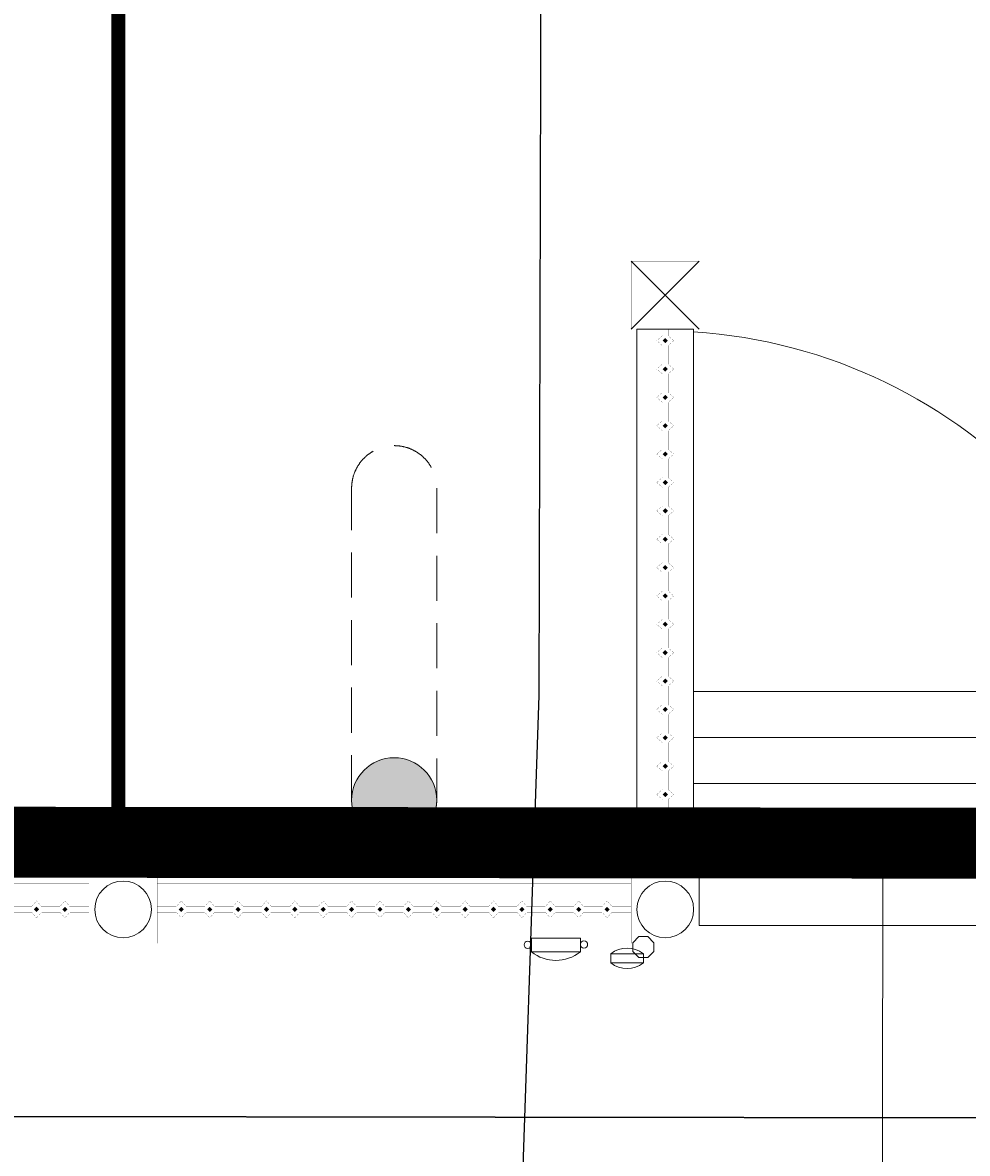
# Model space of a CAD drawing. Header units: millimetres. Extents: x 747415 to 1601423, y -236173 to 551995.
# Tile 180 of 256: x 1076036 to 1082693, y -11749 to -3776. Entities that reach past the tile are written whole.
import ezdxf
from ezdxf.lldxf.tags import DXFTag

# ---------------------------------------------------------------- set-up
doc = ezdxf.new("R2010")
doc.units = ezdxf.units.MM
doc.header["$LTSCALE"] = 100
doc.header["$MEASUREMENT"] = 0
for name, pattern in [('BORDER', [44.45, 12.7, -6.35, 12.7, -6.35, 0, -6.35]), ('BORDERX2', [88.9, 25.4, -12.7, 25.4, -12.7, 0, -12.7]), ('HIDDEN2', [4.7625, 3.175, -1.5875])]:
    doc.linetypes.add(name, pattern=pattern)
doc.layers.get('DEFPOINTS').update_dxf_attribs({"color": 6, "linetype": 'CONTINUOUS', "lineweight": 0})
for name, color, linetype, lineweight in [('00--F-IL-PERCEELDEF', 30, 'BORDER', 0), ('T--A9032_HEKWERKEN', 8, 'CONTINUOUS', 0), ('T--L9024_Trappen', 8, 'CONTINUOUS', 0), ('T--L9032_HEKWERKEN', 7, 'CONTINUOUS', 0), ('T--L9053_Waterleidingen', 170, 'TAP_WATER', 0), ('T--L9071_TERREINMEUBILAIR_Bank', 250, 'CONTINUOUS', 0)]:
    doc.layers.add(name, color=color, linetype=linetype, lineweight=lineweight)
doc.layers.add('T--L9000_PERCELEN', color=4, linetype='BORDERX2')
doc.layers.add('T--L9064_Glasvezel', color=54, linetype='CONTINUOUS')
doc.styles.get("Standard").update_dxf_attribs({"font": 'arial.ttf'})
doc.styles.add('vddonk Arial', font='arial.ttf')
tags = doc.linetypes.add('TAP_WATER', pattern='A,12.7,-5.08,["Water",Standard,S=2.54,R=0,X=-3.81,Y=-1.27],-7.62', length=25.4).pattern_tags.tags
tags[6] = DXFTag(74, 10)
doc.dimstyles.new('Gebr vd Donk', dxfattribs={"dimtxt": 1.5, "dimasz": 1.5, "dimexe": 0, "dimexo": 0, "dimgap": 0.3, "dimtad": 1, "dimdec": 1, "dimzin": 0, "dimdsep": 46, "dimtxsty": 'vddonk Arial', "dimcen": 0.1, "dimclrd": 6, "dimclre": 6, "dimclrt": 6, "dimadec": 0, "dimazin": 0, "dimtfac": 1, "dimtdec": 1, "dimtmove": 0, "dimatfit": 0, "dimfxl": 1, "dimtolj": 1, "dimtzin": 0, "dimlwd": 18, "dimlwe": 18, "dimarcsym": 0})
pattern_1 = [(269.97, (1080532.5, -5698.5), (6978, -3.5), [5075, -1903]), (359.97, (1080532.5, -5698.5), (3.5, 6978), [5075, -1903])]

# ---------------------------------------------------------------- blocks, each defined once
blk = doc.blocks.new('FMEBLOCK6')
at = {"layer": 'T--L9000_PERCELEN', "flags": 128}
blk.add_lwpolyline([(-222.195065, 94.921288), (-251.620115, 100.616588), (-297.543065, 109.524512), (-337.647015, 117.167537), (-330.464115, 154.579588), (-318.094025, 152.154437), (-273.823165, 143.747337), (-224.196065, 134.337287), (-208.583205, 131.452587), (-197.439015, 136.971413), (-186.556105, 142.270537), (-136.598035, 132.414587), (-119.415195, 113.922413), (-36.125985, 98.003588), (6.067975, 90.023538), (53.291805, 80.914438), (90.404835, 73.913287), (122.112865, 67.765588), (143.704805, 62.535362), (157.446845, 57.366563), (171.935005, 49.926337), (182.331925, 44.522562), (208.965925, 23.814537), (210.678965, 5.367537), (247.852945, -33.029587), (282.048885, -68.514712), (337.647015, -125.749487), (325.535905, -138.670512), (317.706935, -146.918688), (308.433795, -152.464488), (305.025885, -154.579588), (288.721875, -133.669412), (269.087925, -109.047413), (260.568955, -98.204437), (159.362975, 17.296337), (157.498825, 19.424438), (149.484015, 23.044288), (139.909805, 26.793487), (135.052895, 26.028438), (133.477855, 26.594587), (99.043865, 33.291537), (-0.134205, 52.487337), (-43.354195, 60.693588), (-58.920135, 63.604288), (-60.972195, 63.930587), (-126.040115, 76.402462), (-180.772065, 86.816438), (-219.337085, 94.368462)], close=True, dxfattribs=at)
blk = doc.blocks.new('FMEBLOCK10')
at = {"layer": 'T--L9000_PERCELEN', "flags": 128}
blk.add_lwpolyline([(-144.82893, 14.817888), (-145.02397, 15.050913), (-145.20705, 15.294013), (-145.37702, 15.545888), (-145.53411, 15.805888), (-145.67694, 16.074013), (-145.80712, 16.348963), (-145.92304, 16.630088), (-146.02401, 16.917063), (-146.11095, 17.207938), (-146.18294, 17.503038), (-146.23906, 17.802038), (-146.28092, 18.102988), (-146.30714, 18.405888), (-146.31795, 18.710088), (-146.31404, 19.012988), (-146.29403, 19.316863), (-146.25907, 19.619113), (-146.20801, 19.918113), (-146.142, 20.214838), (-146.06196, 20.507988), (-145.96605, 20.796913), (-145.85703, 21.079988), (-145.73306, 21.357863), (-145.59506, 21.628913), (-145.44303, 21.891838), (-145.27904, 22.147938), (-145.10102, 22.394938), (-144.91196, 22.631863), (-144.71002, 22.860013), (-144.49704, 23.077113), (-144.27394, 23.283813), (-138.30613, 28.697013), (-116.62012, 47.487863), (-60.22895, 97.082863), (-54.67905, 96.186838), (-37.62294, 111.871013), (-29.08511, 118.037888), (-23.65504, 118.892963), (-18.79813, 119.658013), (-9.22392, 115.908813), (-1.20911, 112.288963), (0.65504, 110.160863), (101.86102, -5.339912), (110.37999, -16.182887), (130.01394, -40.804887), (146.31795, -61.715062), (145.31699, -62.344912), (128.53504, -71.838162), (109.77095, -81.221887), (96.853, -87.145012), (86.75508, -91.497087), (65.77494, -99.458937), (35.85286, -109.074062), (-3.25703, -117.914062), (-11.3781, -119.658012), (-17.09406, -117.515937), (-48.71308, -83.590162), (-53.87704, -83.911912), (-58.06511, -84.172887)], close=True, dxfattribs=at)
blk = doc.blocks.new('*D157')
at = {"layer": 'DEFPOINTS', "color": 0, "linetype": 'Continuous', "transparency": 16777216}
for p in [(1082097.9, -9385.9), (1082097.9, -9385.9), (1098024.4, -9410)]:
    blk.add_point(p, dxfattribs=at)
at = {"layer": 'T--L9064_Glasvezel', "color": 6, "linetype": 'Continuous', "lineweight": 18, "transparency": 16777216}
for p, q in [((1082097.9, -9385.9), (1082097.9, -9385.9)), ((1098022.9, -9410), (1082099.4, -9385.9)), ((1098024.4, -9410), (1098024.4, -9410))]:
    blk.add_line(p, q, dxfattribs=at)
at = {"layer": 'T--L9064_Glasvezel', "color": 6, "linetype": 'Continuous', "transparency": 16777216}
for points in [[(1082099.4, -9385.7), (1082099.4, -9386.2), (1082097.9, -9385.9)], [(1098022.9, -9409.8), (1098022.9, -9410.3), (1098024.4, -9410)]]:
    blk.add_solid(points, dxfattribs=at)
at = {"layer": 'T--L9064_Glasvezel', "color": 6, "linetype": 'Continuous', "transparency": 16777216, "insert": (1090061.2, -9396.9), "char_height": 1.5, "attachment_point": 5, "rotation": 359.91339, "style": 'vddonk Arial'}
blk.add_mtext('\\A1;15926.5', dxfattribs=at)
blk = doc.blocks.new('*D158')
at = {"layer": 'DEFPOINTS', "color": 0, "linetype": 'Continuous', "transparency": 16777216}
for p in [(1082097.9, -9385.9), (1082083, -19276.1), (1082083, -19276.1)]:
    blk.add_point(p, dxfattribs=at)
at = {"layer": 'T--L9064_Glasvezel', "color": 6, "linetype": 'Continuous', "lineweight": 18, "transparency": 16777216}
for p, q in [((1082097.9, -9387.4), (1082083, -19274.6)), ((1082097.9, -9385.9), (1082097.9, -9385.9)), ((1082083, -19276.1), (1082083, -19276.1))]:
    blk.add_line(p, q, dxfattribs=at)
at = {"layer": 'T--L9064_Glasvezel', "color": 6, "linetype": 'Continuous', "transparency": 16777216}
for points in [[(1082097.7, -9387.4), (1082098.2, -9387.4), (1082097.9, -9385.9)], [(1082082.8, -19274.6), (1082083.3, -19274.6), (1082083, -19276.1)]]:
    blk.add_solid(points, dxfattribs=at)
at = {"layer": 'T--L9064_Glasvezel', "color": 6, "linetype": 'Continuous', "transparency": 16777216, "insert": (1082089.4, -14331), "char_height": 1.5, "attachment_point": 5, "rotation": 89.91365, "style": 'vddonk Arial'}
blk.add_mtext('\\A1;9890.2', dxfattribs=at)
blk = doc.blocks.new('*U333')
at = {"layer": 'T--L9071_TERREINMEUBILAIR_Bank', "linetype": 'Continuous'}
h = blk.add_hatch(color=256, dxfattribs=at)
edge = h.paths.add_edge_path()
edge.add_arc((0, 1100), 300, 0, 360)
at = {"layer": 'T--L9071_TERREINMEUBILAIR_Bank', "linetype": 'HIDDEN2'}
blk.add_lwpolyline([(300, 1100, 0.414214), (0, 1400, 0.414214), (-300, 1100), (-300, -1100, 0.414214), (0, -1400, 0.414214), (300, -1100)], format="xyb", close=True, dxfattribs=at)
at = {"layer": 'T--L9071_TERREINMEUBILAIR_Bank', "linetype": 'Continuous'}
blk.add_circle((0, 1100), 300, dxfattribs=at)
blk = doc.blocks.new('Afvalbak')
at = {"layer": 'T--L9071_TERREINMEUBILAIR_Bank', "linetype": 'Continuous'}
blk.add_lwpolyline([(-65, 0), (65, 0), (65, -460), (-65, -460)], close=True, dxfattribs=at)
for centre, start, end in [((225.625, -230), 141.641984, 218.358016), ((-225.625, -230), 321.641984, 38.358016)]:
    blk.add_arc(centre, 370.625, start, end, dxfattribs=at)
blk = doc.blocks.new('9032_hekwerk_L3340')
at = {"layer": 'T--A9032_HEKWERKEN', "linetype": 'Continuous'}
h = blk.add_hatch(color=256, dxfattribs=at)
h.dxf.hatch_style = 1
h.paths.add_polyline_path([(0, 3187.7), (-17.7, 3170), (0, 3152.3), (17.7, 3170)])
h = blk.add_hatch(color=256, dxfattribs=at)
h.dxf.hatch_style = 1
h.paths.add_polyline_path([(0, 2987.7), (-17.7, 2970), (0, 2952.3), (17.7, 2970)])
h = blk.add_hatch(color=256, dxfattribs=at)
h.dxf.hatch_style = 1
h.paths.add_polyline_path([(0, 2787.7), (-17.7, 2770), (0, 2752.3), (17.7, 2770)])
h = blk.add_hatch(color=256, dxfattribs=at)
h.dxf.hatch_style = 1
h.paths.add_polyline_path([(0, 2587.7), (-17.7, 2570), (0, 2552.3), (17.7, 2570)])
h = blk.add_hatch(color=256, dxfattribs=at)
h.dxf.hatch_style = 1
h.paths.add_polyline_path([(0, 2387.7), (-17.7, 2370), (0, 2352.3), (17.7, 2370)])
h = blk.add_hatch(color=256, dxfattribs=at)
h.dxf.hatch_style = 1
h.paths.add_polyline_path([(0, 2187.7), (-17.7, 2170), (0, 2152.3), (17.7, 2170)])
h = blk.add_hatch(color=256, dxfattribs=at)
h.dxf.hatch_style = 1
h.paths.add_polyline_path([(0, 1987.7), (-17.7, 1970), (0, 1952.3), (17.7, 1970)])
h = blk.add_hatch(color=256, dxfattribs=at)
h.dxf.hatch_style = 1
h.paths.add_polyline_path([(0, 1787.7), (-17.7, 1770), (0, 1752.3), (17.7, 1770)])
h = blk.add_hatch(color=256, dxfattribs=at)
h.dxf.hatch_style = 1
h.paths.add_polyline_path([(0, 1587.7), (-17.7, 1570), (0, 1552.3), (17.7, 1570)])
h = blk.add_hatch(color=256, dxfattribs=at)
h.dxf.hatch_style = 1
h.paths.add_polyline_path([(0, 1387.7), (-17.7, 1370), (0, 1352.3), (17.7, 1370)])
h = blk.add_hatch(color=256, dxfattribs=at)
h.dxf.hatch_style = 1
h.paths.add_polyline_path([(0, 1187.7), (-17.7, 1170), (0, 1152.3), (17.7, 1170)])
h = blk.add_hatch(color=256, dxfattribs=at)
h.dxf.hatch_style = 1
h.paths.add_polyline_path([(0, 987.7), (-17.7, 970), (0, 952.3), (17.7, 970)])
h = blk.add_hatch(color=256, dxfattribs=at)
h.dxf.hatch_style = 1
h.paths.add_polyline_path([(0, 787.7), (-17.7, 770), (0, 752.3), (17.7, 770)])
h = blk.add_hatch(color=256, dxfattribs=at)
h.dxf.hatch_style = 1
h.paths.add_polyline_path([(0, 587.7), (-17.7, 570), (0, 552.3), (17.7, 570)])
h = blk.add_hatch(color=256, dxfattribs=at)
h.dxf.hatch_style = 1
h.paths.add_polyline_path([(0, 387.7), (-17.7, 370), (0, 352.3), (17.7, 370)])
h = blk.add_hatch(color=256, dxfattribs=at)
h.dxf.hatch_style = 1
h.paths.add_polyline_path([(0, 187.7), (-17.7, 170), (0, 152.3), (17.7, 170)])
at = {"layer": 'T--L9032_HEKWERKEN', "const_width": 1}
for points in [[(-20, 3205), (-20, 3340), (20, 3340), (20, 3205)], [(-20, 3205), (-60, 3170), (-20, 3135)], [(20, 3135), (60, 3170), (20, 3205)], [(-20, 3005), (-20, 3135)], [(20, 3135), (20, 3005)], [(-20, 3005), (-60, 2970), (-20, 2935)], [(20, 2935), (60, 2970), (20, 3005)], [(-20, 2805), (-20, 2935)], [(20, 2935), (20, 2805)], [(-20, 2805), (-60, 2770), (-20, 2735)], [(20, 2735), (60, 2770), (20, 2805)], [(-20, 2605), (-20, 2735)], [(20, 2735), (20, 2605)], [(-20, 2605), (-60, 2570), (-20, 2535)], [(20, 2535), (60, 2570), (20, 2605)], [(-20, 2405), (-20, 2535)], [(20, 2535), (20, 2405)], [(-20, 2405), (-60, 2370), (-20, 2335)], [(20, 2335), (60, 2370), (20, 2405)], [(-20, 2205), (-20, 2335)], [(20, 2335), (20, 2205)], [(-20, 2205), (-60, 2170), (-20, 2135)], [(20, 2135), (60, 2170), (20, 2205)], [(-20, 2005), (-20, 2135)], [(20, 2135), (20, 2005)], [(-20, 2005), (-60, 1970), (-20, 1935)], [(20, 1935), (60, 1970), (20, 2005)], [(-20, 1805), (-20, 1935)], [(20, 1935), (20, 1805)], [(-20, 1805), (-60, 1770), (-20, 1735)], [(20, 1735), (60, 1770), (20, 1805)], [(-20, 1605), (-20, 1735)], [(20, 1735), (20, 1605)], [(-20, 1605), (-60, 1570), (-20, 1535)], [(20, 1535), (60, 1570), (20, 1605)], [(-20, 1405), (-20, 1535)], [(20, 1535), (20, 1405)], [(-20, 1405), (-60, 1370), (-20, 1335)], [(20, 1335), (60, 1370), (20, 1405)], [(-20, 1205), (-20, 1335)], [(20, 1335), (20, 1205)], [(-20, 1205), (-60, 1170), (-20, 1135)], [(20, 1135), (60, 1170), (20, 1205)], [(-20, 1005), (-20, 1135)], [(20, 1135), (20, 1005)], [(-20, 1005), (-60, 970), (-20, 935)], [(20, 935), (60, 970), (20, 1005)], [(-20, 805), (-20, 935)], [(20, 935), (20, 805)], [(-20, 805), (-60, 770), (-20, 735)], [(20, 735), (60, 770), (20, 805)], [(-20, 605), (-20, 735)], [(20, 735), (20, 605)], [(-20, 605), (-60, 570), (-20, 535)], [(20, 535), (60, 570), (20, 605)], [(-20, 405), (-20, 535)], [(20, 535), (20, 405)], [(-20, 405), (-60, 370), (-20, 335)], [(20, 335), (60, 370), (20, 405)], [(-20, 205), (-20, 335)], [(20, 335), (20, 205)], [(-20, 205), (-60, 170), (-20, 135)], [(20, 135), (60, 170), (20, 205)], [(20, 135), (20, 0), (-20, 0), (-20, 135)]]:
    blk.add_lwpolyline(points, dxfattribs=at)
for points in [[(0, 3152.3), (-17.7, 3170), (0, 3187.7), (17.7, 3170)], [(0, 2952.3), (-17.7, 2970), (0, 2987.7), (17.7, 2970)], [(0, 2752.3), (-17.7, 2770), (0, 2787.7), (17.7, 2770)], [(0, 2552.3), (-17.7, 2570), (0, 2587.7), (17.7, 2570)], [(0, 2352.3), (-17.7, 2370), (0, 2387.7), (17.7, 2370)], [(0, 2152.3), (-17.7, 2170), (0, 2187.7), (17.7, 2170)], [(0, 1952.3), (-17.7, 1970), (0, 1987.7), (17.7, 1970)], [(0, 1752.3), (-17.7, 1770), (0, 1787.7), (17.7, 1770)], [(0, 1552.3), (-17.7, 1570), (0, 1587.7), (17.7, 1570)], [(0, 1352.3), (-17.7, 1370), (0, 1387.7), (17.7, 1370)], [(0, 1152.3), (-17.7, 1170), (0, 1187.7), (17.7, 1170)], [(0, 952.3), (-17.7, 970), (0, 987.7), (17.7, 970)], [(0, 752.3), (-17.7, 770), (0, 787.7), (17.7, 770)], [(0, 552.3), (-17.7, 570), (0, 587.7), (17.7, 570)], [(0, 352.3), (-17.7, 370), (0, 387.7), (17.7, 370)], [(0, 152.3), (-17.7, 170), (0, 187.7), (17.7, 170)]]:
    blk.add_lwpolyline(points, close=True, dxfattribs=at)
blk = doc.blocks.new('*U485')
at = {"layer": 'T--L9032_HEKWERKEN', "rotation": 270}
blk.add_blockref('9032_hekwerk_L3340', (-1670, 0, -0.5), dxfattribs=at)
blk = doc.blocks.new('*U486')
at = {"layer": 'T--L9032_HEKWERKEN', "color": 0, "linetype": 'ByBlock', "lineweight": -2, "transparency": 16777216}
for p in [(0, 0), (3820, 0)]:
    blk.add_blockref('*U485', p, dxfattribs=at)

msp = doc.modelspace()

# ---------------------------------------------------------------- hatches: boundary and pattern name
at = {"layer": 'T--A9032_HEKWERKEN', "linetype": 'Continuous'}
h = msp.add_hatch(dxfattribs=at)
h.set_pattern_fill('ANGLE', color=256, scale=999.01813, angle=-90.0290726)
h.set_pattern_definition(pattern_1)
h.paths.add_polyline_path([(1080681.539, -4581.7, -0.00549387), (1080707.409, -4446.289), (1080658.503, -4436.121, 0.00552536), (1080632.28, -4573.392)])
h.paths.add_polyline_path([(1080632.28, -4573.392, -0.00552536), (1080658.503, -4436.121), (1080609.598, -4425.953, 0.00555635), (1080583.022, -4565.085)])
h.paths.add_polyline_path([(1080643.932, -4816.462, -0.00549404), (1080664.654, -4680.165), (1080615.398, -4671.858, 0.00552552), (1080594.394, -4810.028)])
h.paths.add_polyline_path([(1080594.394, -4810.028, -0.00552552), (1080615.398, -4671.858), (1080566.142, -4663.551, 0.00555651), (1080544.857, -4803.594)])
h.paths.add_polyline_path([(1080615.241, -5052.547, -0.00549669), (1080630.79, -4915.496), (1080581.255, -4909.063, 0.00552815), (1080565.495, -5047.996)])
h.paths.add_polyline_path([(1080565.495, -5047.996, -0.00552815), (1080581.255, -4909.063), (1080531.719, -4902.629, 0.00555911), (1080515.749, -5043.444)])
h.paths.add_polyline_path([(1080595.519, -5289.548, -0.00549659), (1080605.862, -5152.008), (1080556.119, -5147.457, 0.00552805), (1080545.636, -5286.885)])
h.paths.add_polyline_path([(1080545.636, -5286.885, -0.00552805), (1080556.119, -5147.457), (1080506.375, -5142.905, 0.00555902), (1080495.754, -5284.223)])
h = msp.add_hatch(dxfattribs=at)
h.set_pattern_fill('ANGLE', color=256, scale=999.01813, angle=-90.0290726)
h.set_pattern_definition(pattern_1)
h.paths.add_polyline_path([(1080595.519, -5289.548, -0.00549659), (1080605.862, -5152.008), (1080556.119, -5147.457, 0.00552805), (1080545.636, -5286.885)])
h.paths.add_polyline_path([(1080545.636, -5286.885, -0.00552805), (1080556.119, -5147.457), (1080506.375, -5142.905, 0.00555902), (1080495.754, -5284.223)])
h.paths.add_polyline_path([(1080615.241, -5052.547, -0.00549669), (1080630.79, -4915.496), (1080581.255, -4909.063, 0.00552815), (1080565.495, -5047.996)])
h.paths.add_polyline_path([(1080565.495, -5047.996, -0.00552815), (1080581.255, -4909.063), (1080531.719, -4902.629, 0.00555911), (1080515.749, -5043.444)])
h.paths.add_polyline_path([(1080643.932, -4816.462, -0.00549404), (1080664.654, -4680.165), (1080615.398, -4671.858, 0.00552552), (1080594.394, -4810.028)])
h.paths.add_polyline_path([(1080594.394, -4810.028, -0.00552552), (1080615.398, -4671.858), (1080566.142, -4663.551, 0.00555651), (1080544.857, -4803.594)])
h.paths.add_polyline_path([(1080681.539, -4581.7, -0.00549387), (1080707.409, -4446.289), (1080658.503, -4436.121, 0.00552536), (1080632.28, -4573.392)])
h.paths.add_polyline_path([(1080632.28, -4573.392, -0.00552536), (1080658.503, -4436.121), (1080609.598, -4425.953, 0.00555635), (1080583.022, -4565.085)])
h = msp.add_hatch(color=256, dxfattribs=at)
h.dxf.hatch_style = 1
h.paths.add_polyline_path([(1080546.16, -6018.32), (1080563.838, -6035.998), (1080581.515, -6018.32), (1080563.838, -6000.643)])
h = msp.add_hatch(color=256, dxfattribs=at)
h.dxf.hatch_style = 1
h.paths.add_polyline_path([(1080546.16, -6218.32), (1080563.838, -6235.998), (1080581.515, -6218.32), (1080563.838, -6200.643)])
h = msp.add_hatch(color=256, dxfattribs=at)
h.dxf.hatch_style = 1
h.paths.add_polyline_path([(1080546.16, -6418.32), (1080563.838, -6435.998), (1080581.515, -6418.32), (1080563.838, -6400.643)])
h = msp.add_hatch(color=256, dxfattribs=at)
h.dxf.hatch_style = 1
h.paths.add_polyline_path([(1080546.16, -6618.32), (1080563.838, -6635.998), (1080581.515, -6618.32), (1080563.838, -6600.643)])
h = msp.add_hatch(color=256, dxfattribs=at)
h.dxf.hatch_style = 1
h.paths.add_polyline_path([(1080546.16, -6818.32), (1080563.838, -6835.998), (1080581.515, -6818.32), (1080563.838, -6800.643)])
h = msp.add_hatch(color=256, dxfattribs=at)
h.dxf.hatch_style = 1
h.paths.add_polyline_path([(1080546.16, -7018.32), (1080563.838, -7035.998), (1080581.515, -7018.32), (1080563.838, -7000.643)])
h = msp.add_hatch(color=256, dxfattribs=at)
h.dxf.hatch_style = 1
h.paths.add_polyline_path([(1080546.16, -7218.32), (1080563.838, -7235.998), (1080581.515, -7218.32), (1080563.838, -7200.643)])
h = msp.add_hatch(color=256, dxfattribs=at)
h.dxf.hatch_style = 1
h.paths.add_polyline_path([(1080546.16, -7418.32), (1080563.838, -7435.998), (1080581.515, -7418.32), (1080563.838, -7400.643)])
h = msp.add_hatch(color=256, dxfattribs=at)
h.dxf.hatch_style = 1
h.paths.add_polyline_path([(1080546.16, -7618.32), (1080563.838, -7635.998), (1080581.515, -7618.32), (1080563.838, -7600.643)])
h = msp.add_hatch(color=256, dxfattribs=at)
h.dxf.hatch_style = 1
h.paths.add_polyline_path([(1080546.16, -7818.32), (1080563.838, -7835.998), (1080581.515, -7818.32), (1080563.838, -7800.643)])
h = msp.add_hatch(color=256, dxfattribs=at)
h.dxf.hatch_style = 1
h.paths.add_polyline_path([(1080546.16, -8018.32), (1080563.838, -8035.998), (1080581.515, -8018.32), (1080563.838, -8000.643)])
h = msp.add_hatch(color=256, dxfattribs=at)
h.dxf.hatch_style = 1
h.paths.add_polyline_path([(1080546.16, -8218.32), (1080563.838, -8235.998), (1080581.515, -8218.32), (1080563.838, -8200.643)])
h = msp.add_hatch(color=256, dxfattribs=at)
h.dxf.hatch_style = 1
h.paths.add_polyline_path([(1080546.16, -8418.32), (1080563.838, -8435.998), (1080581.515, -8418.32), (1080563.838, -8400.643)])
h = msp.add_hatch(color=256, dxfattribs=at)
h.dxf.hatch_style = 1
h.paths.add_polyline_path([(1080546.16, -8618.32), (1080563.838, -8635.998), (1080581.515, -8618.32), (1080563.838, -8600.643)])
h = msp.add_hatch(color=256, dxfattribs=at)
h.dxf.hatch_style = 1
h.paths.add_polyline_path([(1080546.16, -8818.32), (1080563.838, -8835.998), (1080581.515, -8818.32), (1080563.838, -8800.643)])
h = msp.add_hatch(color=256, dxfattribs=at)
h.dxf.hatch_style = 1
h.paths.add_polyline_path([(1080546.16, -9018.32), (1080563.838, -9035.998), (1080581.515, -9018.32), (1080563.838, -9000.643)])
h = msp.add_hatch(color=256, dxfattribs=at)
h.dxf.hatch_style = 1
h.paths.add_polyline_path([(1080546.16, -9218.32), (1080563.838, -9235.998), (1080581.515, -9218.32), (1080563.838, -9200.643)])
h = msp.add_hatch(color=256, dxfattribs=at)
h.dxf.hatch_style = 1
h.paths.add_polyline_path([(1080546.16, -9418.32), (1080563.838, -9435.998), (1080581.515, -9418.32), (1080563.838, -9400.643)])
h = msp.add_hatch(color=256, dxfattribs=at)
h.dxf.hatch_style = 1
h.paths.add_polyline_path([(1080546.16, -9618.32), (1080563.838, -9635.998), (1080581.515, -9618.32), (1080563.838, -9600.643)])

# ---------------------------------------------------------------- linework, layer by layer
at = {"layer": '00--F-IL-PERCEELDEF', "lineweight": 0, "const_width": 500}
msp.add_lwpolyline([(1222893.5, 247382.715), (1206643.35, 14269.488), (1193963.99, 5930.652), (1189625.203, 1516.641), (1188001.379, -126.474), (1186931.061, -1209.507), (1185599.272, -2557.118), (1184329.007, -3842.473), (1183085.811, -5100.438), (1181853.857, -6347.027), (1181066.569, -7144.715), (1172202.608, -7518.195), (1163792.695, -7519.237), (1114311.621, -7519.237), (1110937.701, -7519.237), (1110937.701, -9574.929), (1097000.343, -9574.929), (1068965.693, -9548.39), (1048223.21, -9407.05), (1001161.084, -9086.366), (975840.313, -8913.829), (944973.242, -6261.233)], dxfattribs=at)
at = {"layer": 'T--L9024_Trappen'}
msp.add_lwpolyline([(1080763.838, -8491.32), (1080763.838, -9788.32), (1080803.838, -9788.32), (1080803.838, -10141.32), (1084143.838, -10141.32), (1084143.838, -9788.32), (1084623.838, -9788.32), (1084623.838, -10141.32), (1087963.838, -10141.32), (1087963.838, -9788.32), (1088003.838, -9788.32), (1088003.838, -8491.32)], close=True, dxfattribs=at)
for points in [[(1080763.838, -8816.32), (1088003.838, -8816.32)], [(1088003.838, -8816.32), (1080763.838, -8816.32)], [(1080763.838, -9139.82), (1088003.838, -9139.82)], [(1088003.838, -9466.32), (1080763.838, -9466.32)], [(1080803.838, -9788.32), (1087963.838, -9788.32)]]:
    msp.add_lwpolyline(points, dxfattribs=at)
at = {"layer": 'T--L9032_HEKWERKEN', "const_width": 1}
for points in [[(1080323.838, -5458.32), (1080323.838, -5938.32), (1080803.838, -5938.32), (1080803.838, -5458.32)], [(1080563.838, -6000.643), (1080581.515, -6018.32), (1080563.838, -6035.998), (1080546.16, -6018.32)], [(1080563.838, -6200.643), (1080581.515, -6218.32), (1080563.838, -6235.998), (1080546.16, -6218.32)], [(1080563.838, -6400.643), (1080581.515, -6418.32), (1080563.838, -6435.998), (1080546.16, -6418.32)], [(1080563.838, -6600.643), (1080581.515, -6618.32), (1080563.838, -6635.998), (1080546.16, -6618.32)], [(1080563.838, -6800.643), (1080581.515, -6818.32), (1080563.838, -6835.998), (1080546.16, -6818.32)], [(1080563.838, -7000.643), (1080581.515, -7018.32), (1080563.838, -7035.998), (1080546.16, -7018.32)], [(1080563.838, -7200.643), (1080581.515, -7218.32), (1080563.838, -7235.998), (1080546.16, -7218.32)], [(1080563.838, -7400.643), (1080581.515, -7418.32), (1080563.838, -7435.998), (1080546.16, -7418.32)], [(1080563.838, -7600.643), (1080581.515, -7618.32), (1080563.838, -7635.998), (1080546.16, -7618.32)], [(1080563.838, -7800.643), (1080581.515, -7818.32), (1080563.838, -7835.998), (1080546.16, -7818.32)], [(1080563.838, -8000.643), (1080581.515, -8018.32), (1080563.838, -8035.998), (1080546.16, -8018.32)], [(1080563.838, -8200.643), (1080581.515, -8218.32), (1080563.838, -8235.998), (1080546.16, -8218.32)], [(1080563.838, -8400.643), (1080581.515, -8418.32), (1080563.838, -8435.998), (1080546.16, -8418.32)], [(1080563.838, -8600.643), (1080581.515, -8618.32), (1080563.838, -8635.998), (1080546.16, -8618.32)], [(1080563.838, -8800.643), (1080581.515, -8818.32), (1080563.838, -8835.998), (1080546.16, -8818.32)], [(1080563.838, -9000.643), (1080581.515, -9018.32), (1080563.838, -9035.998), (1080546.16, -9018.32)], [(1080563.838, -9200.643), (1080581.515, -9218.32), (1080563.838, -9235.998), (1080546.16, -9218.32)], [(1080563.838, -9400.643), (1080581.515, -9418.32), (1080563.838, -9435.998), (1080546.16, -9418.32)], [(1080563.838, -9600.643), (1080581.515, -9618.32), (1080563.838, -9635.998), (1080546.16, -9618.32)], [(1076503.838, -9788.32), (1076503.838, -10268.32), (1076983.838, -10268.32), (1076983.838, -9788.32)], [(1080323.838, -9788.32), (1080323.838, -10268.32), (1080803.838, -10268.32), (1080803.838, -9788.32)]]:
    msp.add_lwpolyline(points, close=True, dxfattribs=at)
at = {"layer": 'T--L9032_HEKWERKEN'}
for points in [[(1080323.838, -5938.32), (1080803.838, -5458.32)], [(1080323.838, -5458.32), (1080803.838, -5938.32)]]:
    msp.add_lwpolyline(points, dxfattribs=at)
for points in [[(1080363.838, -9788.32), (1080763.838, -9788.32), (1080763.838, -5938.32), (1080363.838, -5938.32)], [(1080518.852, -9667.387), (1080518.852, -9617.387), (1084188.852, -9617.387), (1084188.852, -9667.387)]]:
    msp.add_lwpolyline(points, close=True, dxfattribs=at)
at = {"layer": 'T--L9032_HEKWERKEN', "const_width": 1}
for points in [[(1080543.838, -5983.32), (1080543.838, -5938.32), (1080583.838, -5938.32), (1080583.838, -5983.32)], [(1080543.838, -5983.32), (1080503.838, -6018.32), (1080543.838, -6053.32)], [(1080543.838, -6183.32), (1080543.838, -6053.32)], [(1080583.838, -6053.32), (1080623.838, -6018.32), (1080583.838, -5983.32)], [(1080583.838, -6053.32), (1080583.838, -6183.32)], [(1080543.838, -6183.32), (1080503.838, -6218.32), (1080543.838, -6253.32)], [(1080583.838, -6253.32), (1080623.838, -6218.32), (1080583.838, -6183.32)], [(1080543.838, -6383.32), (1080543.838, -6253.32)], [(1080583.838, -6253.32), (1080583.838, -6383.32)], [(1080543.838, -6383.32), (1080503.838, -6418.32), (1080543.838, -6453.32)], [(1080543.838, -6583.32), (1080543.838, -6453.32)], [(1080583.838, -6453.32), (1080623.838, -6418.32), (1080583.838, -6383.32)], [(1080583.838, -6453.32), (1080583.838, -6583.32)], [(1080543.838, -6583.32), (1080503.838, -6618.32), (1080543.838, -6653.32)], [(1080583.838, -6653.32), (1080623.838, -6618.32), (1080583.838, -6583.32)], [(1080543.838, -6783.32), (1080543.838, -6653.32)], [(1080583.838, -6653.32), (1080583.838, -6783.32)], [(1080543.838, -6783.32), (1080503.838, -6818.32), (1080543.838, -6853.32)], [(1080543.838, -6983.32), (1080543.838, -6853.32)], [(1080583.838, -6853.32), (1080623.838, -6818.32), (1080583.838, -6783.32)], [(1080583.838, -6853.32), (1080583.838, -6983.32)], [(1080543.838, -6983.32), (1080503.838, -7018.32), (1080543.838, -7053.32)], [(1080583.838, -7053.32), (1080623.838, -7018.32), (1080583.838, -6983.32)], [(1080543.838, -7183.32), (1080543.838, -7053.32)], [(1080583.838, -7053.32), (1080583.838, -7183.32)], [(1080543.838, -7183.32), (1080503.838, -7218.32), (1080543.838, -7253.32)], [(1080543.838, -7383.32), (1080543.838, -7253.32)], [(1080583.838, -7253.32), (1080623.838, -7218.32), (1080583.838, -7183.32)], [(1080583.838, -7253.32), (1080583.838, -7383.32)], [(1080543.838, -7383.32), (1080503.838, -7418.32), (1080543.838, -7453.32)], [(1080583.838, -7453.32), (1080623.838, -7418.32), (1080583.838, -7383.32)], [(1080543.838, -7583.32), (1080543.838, -7453.32)], [(1080583.838, -7453.32), (1080583.838, -7583.32)], [(1080543.838, -7583.32), (1080503.838, -7618.32), (1080543.838, -7653.32)], [(1080543.838, -7783.32), (1080543.838, -7653.32)], [(1080583.838, -7653.32), (1080623.838, -7618.32), (1080583.838, -7583.32)], [(1080583.838, -7653.32), (1080583.838, -7783.32)], [(1080543.838, -7783.32), (1080503.838, -7818.32), (1080543.838, -7853.32)], [(1080583.838, -7853.32), (1080623.838, -7818.32), (1080583.838, -7783.32)], [(1080543.838, -7983.32), (1080543.838, -7853.32)], [(1080583.838, -7853.32), (1080583.838, -7983.32)], [(1080543.838, -7983.32), (1080503.838, -8018.32), (1080543.838, -8053.32)], [(1080583.838, -8053.32), (1080623.838, -8018.32), (1080583.838, -7983.32)], [(1080543.838, -8183.32), (1080543.838, -8053.32)], [(1080583.838, -8053.32), (1080583.838, -8183.32)], [(1080543.838, -8183.32), (1080503.838, -8218.32), (1080543.838, -8253.32)], [(1080583.838, -8253.32), (1080623.838, -8218.32), (1080583.838, -8183.32)], [(1080543.838, -8383.32), (1080543.838, -8253.32)], [(1080583.838, -8253.32), (1080583.838, -8383.32)], [(1080543.838, -8383.32), (1080503.838, -8418.32), (1080543.838, -8453.32)], [(1080583.838, -8453.32), (1080623.838, -8418.32), (1080583.838, -8383.32)], [(1080543.838, -8583.32), (1080543.838, -8453.32)], [(1080583.838, -8453.32), (1080583.838, -8583.32)], [(1080543.838, -8583.32), (1080503.838, -8618.32), (1080543.838, -8653.32)], [(1080583.838, -8653.32), (1080623.838, -8618.32), (1080583.838, -8583.32)], [(1080543.838, -8783.32), (1080543.838, -8653.32)], [(1080583.838, -8653.32), (1080583.838, -8783.32)], [(1080543.838, -8783.32), (1080503.838, -8818.32), (1080543.838, -8853.32)], [(1080583.838, -8853.32), (1080623.838, -8818.32), (1080583.838, -8783.32)], [(1080543.838, -8983.32), (1080543.838, -8853.32)], [(1080583.838, -8853.32), (1080583.838, -8983.32)], [(1080543.838, -8983.32), (1080503.838, -9018.32), (1080543.838, -9053.32)], [(1080583.838, -9053.32), (1080623.838, -9018.32), (1080583.838, -8983.32)], [(1080543.838, -9183.32), (1080543.838, -9053.32)], [(1080583.838, -9053.32), (1080583.838, -9183.32)], [(1080543.838, -9183.32), (1080503.838, -9218.32), (1080543.838, -9253.32)], [(1080583.838, -9253.32), (1080623.838, -9218.32), (1080583.838, -9183.32)], [(1080543.838, -9383.32), (1080543.838, -9253.32)], [(1080583.838, -9253.32), (1080583.838, -9383.32)], [(1080543.838, -9383.32), (1080503.838, -9418.32), (1080543.838, -9453.32)], [(1080583.838, -9453.32), (1080623.838, -9418.32), (1080583.838, -9383.32)], [(1080543.838, -9583.32), (1080543.838, -9453.32)], [(1080583.838, -9453.32), (1080583.838, -9583.32)], [(1080543.838, -9583.32), (1080503.838, -9618.32), (1080543.838, -9653.32)], [(1080583.838, -9653.32), (1080623.838, -9618.32), (1080583.838, -9583.32)], [(1080583.838, -9653.32), (1080583.838, -9788.32), (1080543.838, -9788.32), (1080543.838, -9653.32)], [(1076503.838, -10208.32), (1073163.838, -10208.32), (1073163.838, -9848.32), (1076503.838, -9848.32)], [(1076983.838, -9848.32), (1080323.838, -9848.32)], [(1080323.838, -10208.32), (1076983.838, -10208.32)]]:
    msp.add_lwpolyline(points, dxfattribs=at)
at = {"layer": 'T--L9032_HEKWERKEN'}
for centre in [(1076743.838, -10028.32), (1080563.838, -10028.32)]:
    msp.add_circle(centre, 199.804, dxfattribs=at)
at = {"layer": 'T--L9032_HEKWERKEN', "linetype": 'Continuous'}
msp.add_arc((1080518.852, -9617.387), 3670, 0, 86.1724611, dxfattribs=at)
at = {"layer": 'T--L9053_Waterleidingen', "lineweight": 0, "ltscale": 2, "const_width": 100}
msp.add_lwpolyline([(1076710.098, 33410.832), (1076710.098, -9568.227)], dxfattribs=at)
at = {"layer": 'T--L9064_Glasvezel'}
msp.add_polyline3d([(1061124.505, 9444.188, 0), (1060891.828, 7947.267, 0), (1079717.551, 8183.948, 0), (1079673.367, -8520.29, 0), (1079525.04, -12881.807, 0), (1079401.755, -19038.728, 0), (1082083.017, -19276.085, 0)], dxfattribs=at)
at = {"layer": 'T--L9071_TERREINMEUBILAIR_Bank'}
for points in [[(1079965.429, -10328.124), (1079965.429, -10230.624), (1079620.429, -10230.624), (1079620.429, -10328.124)], [(1080378.693, -10219.905), (1080335.397, -10263.201), (1080335.397, -10324.43), (1080378.693, -10367.726), (1080439.922, -10367.726), (1080483.218, -10324.43), (1080483.218, -10263.201), (1080439.922, -10219.905)]]:
    msp.add_lwpolyline(points, close=True, dxfattribs=at)
for centre in [(1079594.698, -10278.649), (1079991.17, -10276.316)]:
    msp.add_circle(centre, 25.741, dxfattribs=at)
msp.add_arc((1079792.929, -10110.155), 277.969, 231.6419839, 308.358016, dxfattribs=at)

# ---------------------------------------------------------------- block references
at = {"layer": 'T--L9000_PERCELEN', "xscale": 1000.000000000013, "yscale": 1000.000000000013, "zscale": 1000.000000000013, "rotation": 228.6878301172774}
for name, p in [('FMEBLOCK6', (1262412.821, 119489.697)), ('FMEBLOCK10', (1087887.23, 61585.928))]:
    msp.add_blockref(name, p, dxfattribs=at)
at = {"layer": 'T--L9032_HEKWERKEN'}
msp.add_blockref('*U486', (1074833.838, -10028.32, 0.5), dxfattribs=at)
at = {"layer": 'T--L9071_TERREINMEUBILAIR_Bank', "xscale": -1, "rotation": 180}
msp.add_blockref('*U333', (1078653.838, -8158.719), dxfattribs=at)
at = {"layer": 'T--L9071_TERREINMEUBILAIR_Bank', "xscale": 0.5, "yscale": 0.5, "zscale": 0.5, "rotation": 270}
msp.add_blockref('Afvalbak', (1080409.918, -10373.813), dxfattribs=at)

# ---------------------------------------------------------------- dimensions: what is measured, and where the dimension line sits
at = {"layer": 'T--L9064_Glasvezel', "linetype": 'Continuous'}
for p1, p2, picture, middle in [((1082097.923, -9385.944), (1082083.017, -19276.085), '*D158', (1082089.404, -14331.013)), ((1098024.406, -9410.019), (1082097.923, -9385.944), '*D157', (1090061.166, -9396.916))]:
    dim = msp.add_aligned_dim(p1=p1, p2=p2, distance=0, dimstyle='Gebr vd Donk', dxfattribs=at)
    dim.commit()
    dim.dimension.update_dxf_attribs({"geometry": picture, "text_midpoint": middle})

doc.saveas('drawing.dxf')
